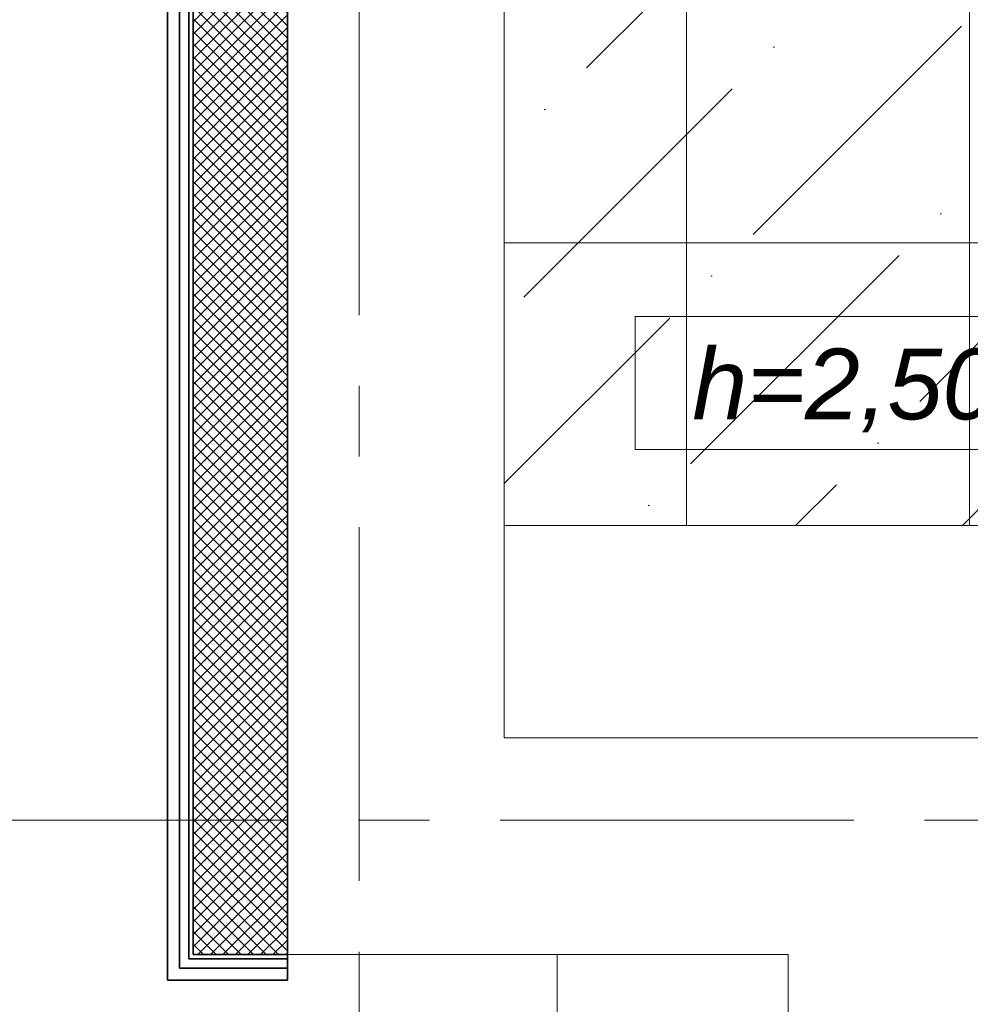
# Model space of a CAD drawing. Header units: millimetres. Extents: x 71658 to 298332, y -154437 to -30421.
# Tile 57 of 155: x 88911 to 90926, y -59256 to -57168. Entities that reach past the tile are written whole.
import ezdxf

# ---------------------------------------------------------------- set-up
doc = ezdxf.new("R2010")
doc.units = ezdxf.units.MM
doc.header["$LTSCALE"] = 500
doc.header["$MEASUREMENT"] = 0
doc.linetypes.add('Center', pattern=[48, 30, -6, 6, -6])
for name, color, linetype, lineweight in [('A-02-PEENJOON', 7, 'Continuous', 0), ('A-06-TELJED', 253, 'Center', 0), ('k-jämejoon', 250, 'Continuous', 35), ('k-soojustus', 9, 'Continuous', 9), ('SA_Ripplagi', 45, 'Continuous', 9), ('SEINAD', 7, 'Continuous', 13)]:
    doc.layers.add(name, color=color, linetype=linetype, lineweight=lineweight)
doc.styles.add('OmaText', font='tahoma.ttf')

# ---------------------------------------------------------------- blocks, each defined once
blk = doc.blocks.new('TELG')
at = {"layer": 'A-06-TELJED', "ltscale": 0.05}
for p, q in [((89630.1, -43844.8), (89630.1, -62025.6)), ((129079.2, -58866), (85658.8, -58866))]:
    blk.add_line(p, q, dxfattribs=at)

msp = doc.modelspace()

# ---------------------------------------------------------------- block references
at = {"layer": 'A-06-TELJED'}
msp.add_blockref('TELG', (0, 0), dxfattribs=at)

# ---------------------------------------------------------------- next in the draw order: hatches: boundary and pattern name
at = {"layer": 'k-soojustus'}
h = msp.add_hatch(dxfattribs=at)
h.set_pattern_fill('NET', color=256, scale=150, angle=225, style=0)
h.paths.add_polyline_path([(89478.061, -55079.938), (89278.061, -55079.938), (89278.061, -58865.997), (89478.061, -58865.997)])
h.paths.add_polyline_path([(89478.061, -58865.997), (89278.061, -58865.997), (89278.061, -59151.092), (89478.061, -59151.092)])
at = {"layer": 'SA_Ripplagi'}
h = msp.add_hatch(dxfattribs=at)
h.set_pattern_fill('ANSI36', color=256, scale=2000)
h.set_pattern_definition([(45, (0, 14898.22), (132.5825, 486.1359), [625, -125, 0, -125])])
h.paths.add_polyline_path([(95453.139, -53140.997), (93172.679, -53140.997), (93114.679, -53140.997), (89938.061, -53140.997), (89938.061, -55791.092), (89938.061, -58241.082), (95440.679, -58241.092)])

# ---------------------------------------------------------------- next in the draw order: linework, layer by layer
at = {"layer": 'A-02-PEENJOON'}
msp.add_lwpolyline([(90540.289, -59151.092), (90050.153, -59151.092), (90050.153, -62685.997), (95867.206, -62685.997), (95867.206, -59151.092), (95420.289, -59151.092)], dxfattribs=at)
at = {"layer": 'k-jämejoon'}
for p, q in [((89278.061, -55079.938), (89278.061, -59151.092)), ((89478.061, -55079.938), (89478.061, -59205.092)), ((89269.061, -55088.938), (89269.061, -59160.092)), ((89249.061, -55108.938), (89249.061, -59180.092)), ((89224.061, -55133.938), (89224.061, -59205.092)), ((89278.061, -59151.092), (89478.061, -59151.092)), ((89249.061, -59180.092), (89478.061, -59180.092)), ((89269.061, -59160.092), (89478.061, -59160.092)), ((89224.061, -59205.092), (89478.061, -59205.092))]:
    msp.add_line(p, q, dxfattribs=at)
at = {"layer": 'SA_Ripplagi', "linetype": 'Continuous', "lineweight": 18}
for p, q in [((90324.679, -53140.997), (90324.679, -58241.078)), ((90924.679, -53140.997), (90924.679, -58241.08)), ((89938.061, -57641.092), (95440.679, -57641.092))]:
    msp.add_line(p, q, dxfattribs=at)
at = {"layer": 'SA_Ripplagi'}
msp.add_line((95440.679, -58241.092), (89938.061, -58241.077), dxfattribs=at)
at = {"layer": 'SA_Ripplagi', "color": 18, "true_color": 0x000000}
msp.add_lwpolyline([(95576.4, -53140.997), (95493.061, -53140.997), (95767.061, -53140.997), (95772.061, -53140.997), (95488.061, -53140.997), (95556.679, -53140.997), (93114.679, -53140.997), (93114.679, -53140.997), (89938.061, -53140.997), (89938.061, -58691.092), (95440.679, -58691.092), (95440.679, -58568.634), (95840.679, -58568.634), (95840.679, -58691.092), (98674.457, -58691.092), (98674.457, -53140.997), (95840.679, -53140.997)], dxfattribs=at)
msp.add_lwpolyline([(90215.894, -57797.917), (91226.196, -57797.917), (91226.196, -58079.829), (90215.894, -58079.829)], close=True, dxfattribs=at)
at = {"layer": 'SEINAD', "flags": 128}
for points in [[(89938.061, -58691.092), (89938.061, -54761.016)], [(89478.061, -55079.938), (89478.061, -59151.092)], [(90930.289, -58691.092), (89938.061, -58691.092)], [(89478.061, -59151.092), (90540.289, -59151.092)], [(90540.289, -60399.414), (90540.289, -59151.092)]]:
    msp.add_lwpolyline(points, dxfattribs=at)

# ---------------------------------------------------------------- next in the draw order: texts
at = {"layer": 'SA_Ripplagi', "color": 18, "true_color": 0x000000, "insert": (90336.809, -57865.741), "char_height": 150, "width": 3299.12335, "attachment_point": 1, "style": 'OmaText'}
msp.add_mtext('{\\f@Arial Unicode MS|b0|i1|c186|p34;h=2,50m}', dxfattribs=at)

doc.saveas('drawing.dxf')
